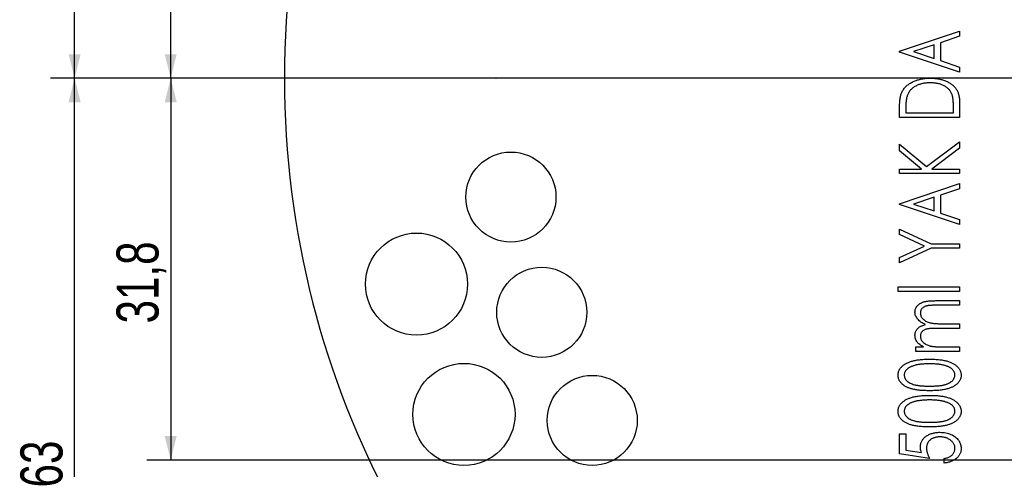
# Model space of a CAD drawing. Header units: millimetres. Extents: x 8 to 3888, y -9869 to 412.
# Tile 20 of 23: x 397 to 479, y 169 to 207. Entities that reach past the tile are written whole.
import ezdxf

# ---------------------------------------------------------------- set-up
doc = ezdxf.new("R2010")
doc.units = ezdxf.units.MM
doc.header["$PDSIZE"] = -1
doc.linetypes.add('CENTERX2', pattern=[20.32, 12.7, -2.54, 2.54, -2.54])
doc.layers.add('CENTERLINE', color=4, linetype='CENTERX2')
doc.layers.add('DIMENSIONS', color=2, linetype='Continuous')
doc.layers.add('OUTLINE', color=7, linetype='Continuous', lineweight=25)
doc.styles.add('SLDTEXTSTYLE0', font='TXT', dxfattribs={"width": 0.75})
doc.dimstyles.new('SLDDIMSTYLE1', dxfattribs={"dimtxt": 3.5, "dimasz": 2, "dimexe": 0, "dimexo": 0.0625, "dimgap": 0.875, "dimtad": 1, "dimrnd": 1e-09, "dimzin": 12, "dimdsep": 46, "dimtxsty": 'SLDTEXTSTYLE0', "dimsah": 1, "dimcen": 0.09, "dimadec": 0, "dimazin": 3, "dimtfac": 1, "dimtofl": 0, "dimtmove": 0, "dimatfit": 3, "dimfxl": 0, "dimfrac": 2, "dimtolj": 1, "dimtzin": 12, "dimarcsym": 0})
doc.dimstyles.new('SLDDIMSTYLE6', dxfattribs={"dimtxt": 3.5, "dimasz": 2, "dimexe": 0, "dimexo": 0.0625, "dimgap": 0.875, "dimtad": 1, "dimdec": 1, "dimrnd": 1e-09, "dimzin": 12, "dimdsep": 46, "dimtxsty": 'SLDTEXTSTYLE0', "dimsah": 1, "dimcen": 0.09, "dimadec": 0, "dimazin": 3, "dimtfac": 1, "dimtdec": 1, "dimtofl": 0, "dimtmove": 0, "dimatfit": 3, "dimfxl": 0, "dimfrac": 2, "dimtolj": 1, "dimtzin": 12, "dimarcsym": 0})

# ---------------------------------------------------------------- blocks, each defined once
blk = doc.blocks.new('_D_28')
at = {"layer": 'DIMENSIONS'}
for p, q in [((493.002, 201.757), (399.538, 201.757)), ((401.538, 138.757), (401.538, 201.757)), ((452.804, 138.757), (399.538, 138.757))]:
    blk.add_line(p, q, dxfattribs=at)
for points in [[(401.538, 201.757), (401.038, 199.757), (402.038, 199.757)], [(401.538, 138.757), (402.038, 140.757), (401.038, 140.757)]]:
    blk.add_solid(points, dxfattribs=at)
at = {"layer": 'DIMENSIONS', "insert": (397.026, 167.676), "char_height": 3.5, "attachment_point": 1, "rotation": 90, "style": 'SLDTEXTSTYLE0'}
blk.add_mtext('63', dxfattribs=at)
blk = doc.blocks.new('_D_29')
at = {"layer": 'DIMENSIONS'}
for p, q in [((485.502, 233.557), (407.538, 233.557)), ((409.538, 201.757), (409.538, 233.557)), ((493.002, 201.757), (407.538, 201.757))]:
    blk.add_line(p, q, dxfattribs=at)
for points in [[(409.538, 233.557), (409.038, 231.557), (410.038, 231.557)], [(409.538, 201.757), (410.038, 203.757), (409.038, 203.757)]]:
    blk.add_solid(points, dxfattribs=at)
at = {"layer": 'DIMENSIONS', "insert": (405.026, 213.174), "char_height": 3.5, "attachment_point": 1, "rotation": 90, "style": 'SLDTEXTSTYLE0'}
blk.add_mtext('31,8', dxfattribs=at)
blk = doc.blocks.new('_D_30')
at = {"layer": 'DIMENSIONS'}
for p, q in [((452.804, 264.757), (399.538, 264.757)), ((401.538, 201.757), (401.538, 264.757)), ((493.002, 201.757), (399.538, 201.757))]:
    blk.add_line(p, q, dxfattribs=at)
for points in [[(401.538, 264.757), (401.038, 262.757), (402.038, 262.757)], [(401.538, 201.757), (402.038, 203.757), (401.038, 203.757)]]:
    blk.add_solid(points, dxfattribs=at)
at = {"layer": 'DIMENSIONS', "insert": (397.026, 230.676), "char_height": 3.5, "attachment_point": 1, "rotation": 90, "style": 'SLDTEXTSTYLE0'}
blk.add_mtext('63', dxfattribs=at)
blk = doc.blocks.new('_D_31')
at = {"layer": 'DIMENSIONS'}
for p, q in [((414.764, 201.757), (407.538, 201.757)), ((409.538, 201.757), (409.538, 169.957)), ((485.502, 169.957), (407.538, 169.957))]:
    blk.add_line(p, q, dxfattribs=at)
for points in [[(409.538, 201.757), (409.038, 199.757), (410.038, 199.757)], [(409.538, 169.957), (410.038, 171.957), (409.038, 171.957)]]:
    blk.add_solid(points, dxfattribs=at)
at = {"layer": 'DIMENSIONS', "insert": (405.026, 181.331), "char_height": 3.5, "attachment_point": 1, "rotation": 90, "style": 'SLDTEXTSTYLE0'}
blk.add_mtext('31,8', dxfattribs=at)
blk = doc.blocks.new('SW_CENTERMARKSYMBOL_2')
at = {"layer": 'CENTERLINE', "color": 0}
blk.add_line((-5, 0), (-78.238, 0), dxfattribs=at)

msp = doc.modelspace()

# ---------------------------------------------------------------- linework, layer by layer
at = {"color": 7, "linetype": 'Continuous', "lineweight": 0}
msp.add_point((436.63936, 201.75653), dxfattribs=at)
at = {"layer": 'OUTLINE'}
for p, q in [((470.23193, 204.00012), (475.23194, 205.66679)), ((475.23194, 205.24812), (473.62937, 204.71427)), ((475.23194, 205.66679), (475.23194, 205.24812)), ((473.11655, 204.54299), (471.39179, 203.96807)), ((473.11655, 203.39315), (473.11655, 204.54299)), ((473.62937, 204.71427), (473.62937, 203.22188)), ((470.23193, 203.93602), (470.23193, 204.00012)), ((475.23194, 202.26935), (470.23193, 203.93602)), ((471.39179, 203.96807), (473.11655, 203.39315)), ((473.62937, 203.22188), (475.23194, 202.68802)), ((475.23194, 202.68802), (475.23194, 202.26935)), ((470.23193, 198.4873), (470.23193, 199.29159)), ((474.71911, 198.87192), (474.71911, 199.31963)), ((475.23194, 199.72228), (475.23194, 198.4873)), ((475.23194, 198.4873), (470.23193, 198.4873)), ((470.74476, 199.14636), (470.74476, 198.87192)), ((470.74476, 198.87192), (474.71911, 198.87192)), ((470.23193, 196.27576), (472.47552, 194.39976)), ((470.23193, 195.71086), (470.23193, 196.27576)), ((472.47552, 194.39976), (475.23194, 196.46807)), ((475.23194, 196.46807), (475.23194, 195.93422)), ((472.04784, 194.19243), (470.23193, 195.71086)), ((475.23194, 195.93422), (472.91122, 194.19243)), ((470.23193, 194.19243), (472.04784, 194.19243)), ((470.23193, 193.80782), (470.23193, 194.19243)), ((475.23194, 193.80782), (470.23193, 193.80782)), ((472.91122, 194.19243), (475.23194, 194.19243)), ((475.23194, 194.19243), (475.23194, 193.80782)), ((470.23193, 191.30782), (475.23194, 192.97448)), ((475.23194, 192.97448), (475.23194, 192.55581)), ((475.23194, 192.55581), (473.62937, 192.02196)), ((473.62937, 192.02196), (473.62937, 190.52957)), ((470.23193, 191.24371), (470.23193, 191.30782)), ((475.23194, 189.57705), (470.23193, 191.24371)), ((473.11655, 191.85068), (471.39179, 191.27576)), ((471.39179, 191.27576), (473.11655, 190.70084)), ((473.11655, 190.70084), (473.11655, 191.85068)), ((473.62937, 190.52957), (475.23194, 189.99572)), ((475.23194, 189.99572), (475.23194, 189.57705)), ((470.23193, 189.19243), (472.85513, 187.97448)), ((470.23193, 188.74371), (470.23193, 189.19243)), ((472.30325, 187.78217), (470.23193, 188.74371)), ((470.23193, 186.82064), (472.30325, 187.78217)), ((472.85513, 187.97448), (475.23194, 187.97448)), ((475.23194, 187.97448), (475.23194, 187.58987)), ((472.85513, 187.58987), (470.23193, 186.37192)), ((475.23194, 187.58987), (472.85513, 187.58987)), ((470.23193, 186.37192), (470.23193, 186.82064)), ((470.10373, 184.38474), (475.23194, 184.38474)), ((470.10373, 184.00012), (470.10373, 184.38474)), ((475.23194, 184.00012), (470.10373, 184.00012)), ((475.23194, 184.38474), (475.23194, 184.00012)), ((475.23194, 182.84628), (473.25076, 182.84628)), ((473.25277, 183.23089), (475.23194, 183.23089)), ((475.23194, 183.23089), (475.23194, 182.84628)), ((473.81066, 181.30782), (475.23194, 181.30782)), ((475.23194, 181.30782), (475.23194, 180.9232)), ((475.23194, 180.9232), (473.37396, 180.9232)), ((471.57809, 179.38474), (472.21311, 179.38474)), ((471.57809, 179.00012), (471.57809, 179.38474)), ((475.23194, 179.00012), (471.57809, 179.00012)), ((473.69447, 179.38474), (475.23194, 179.38474)), ((475.23194, 179.38474), (475.23194, 179.00012)), ((470.23193, 172.14115), (470.74476, 172.14115)), ((470.23193, 170.47448), (470.23193, 172.14115)), ((470.74476, 172.14115), (470.74476, 170.78598)), ((470.74476, 170.78598), (472.06387, 170.58366)), ((472.73194, 170.08987), (470.23193, 170.47448)), ((473.94988, 169.70525), (473.94988, 170.08987))]:
    msp.add_line(p, q, dxfattribs=at)
for centre, radius in [((437.86841, 191.85859), 3.75), ((430.00986, 184.60977), 4.25), ((440.43997, 182.26139), 3.75), ((433.95956, 173.75807), 4.25), ((444.639, 173.25653), 3.75)]:
    msp.add_circle(centre, radius, dxfattribs=at)
msp.add_arc((494.00245, 201.75653), 75, 122.8598804, 237.1401196, dxfattribs=at)
for points, knots in [([(470.41222, 200.55561), (470.43442, 200.6018), (470.47877, 200.69411), (470.56034, 200.82432), (470.65437, 200.94633), (470.75999, 201.06055), (470.87636, 201.16794), (471.00435, 201.26794), (471.14493, 201.35847), (471.29609, 201.44177), (471.45719, 201.51497), (471.6256, 201.58106), (471.80248, 201.63409), (471.98605, 201.68013), (472.17801, 201.71325), (472.37716, 201.73846), (472.58379, 201.75374), (472.7239, 201.75559), (472.79504, 201.75653)], [0, 0, 0, 0, 0.05446613, 0.10885235, 0.16303999, 0.21807146, 0.27410639, 0.3312828, 0.3905712, 0.45175277, 0.51466856, 0.57862971, 0.64399755, 0.7109113, 0.77979605, 0.85101064, 0.92434898, 1, 1, 1, 1]), ([(472.79504, 201.75653), (472.85683, 201.75582), (472.97852, 201.75442), (473.15792, 201.74162), (473.33192, 201.72351), (473.49989, 201.69485), (473.66283, 201.66014), (473.82004, 201.61711), (473.97163, 201.56615), (474.11643, 201.50681), (474.2541, 201.44244), (474.38279, 201.37203), (474.50238, 201.29699), (474.61256, 201.2167), (474.71399, 201.13281), (474.80617, 201.04412), (474.88803, 200.9501), (474.96145, 200.85051), (475.02607, 200.74385), (475.08133, 200.6273), (475.12843, 200.50102), (475.16579, 200.36442), (475.19637, 200.21833), (475.21646, 200.06193), (475.23012, 199.89547), (475.23132, 199.78107), (475.23193, 199.72228)], [0, 0, 0, 0, 0.05129153, 0.10101931, 0.14926095, 0.19647066, 0.24241096, 0.28753198, 0.33171001, 0.3751019, 0.41738446, 0.45782333, 0.49681317, 0.53451464, 0.57092752, 0.60601655, 0.64059275, 0.67430029, 0.70862223, 0.74395674, 0.78123294, 0.82037421, 0.86141751, 0.90504867, 0.95120254, 1, 1, 1, 1]), ([(472.79403, 201.37192), (472.73558, 201.37128), (472.62085, 201.37003), (472.45239, 201.35632), (472.29043, 201.33588), (472.135, 201.3055), (471.98574, 201.26772), (471.84273, 201.2216), (471.7063, 201.16675), (471.57747, 201.10239), (471.45612, 201.0319), (471.34476, 200.95353), (471.24287, 200.86888), (471.15014, 200.77813), (471.06918, 200.6789), (470.99615, 200.57486), (470.93472, 200.46269), (470.90166, 200.38398), (470.88498, 200.34427)], [0, 0, 0, 0, 0.07599147, 0.14914226, 0.2196282, 0.28816613, 0.35492101, 0.4197204, 0.48340649, 0.5459218, 0.6068261, 0.66572149, 0.72275052, 0.77892718, 0.83412237, 0.88903514, 0.94401994, 1, 1, 1, 1]), ([(474.59191, 200.43442), (474.57583, 200.47011), (474.54388, 200.54101), (474.48506, 200.64211), (474.41713, 200.73684), (474.34007, 200.82605), (474.2539, 200.9092), (474.15804, 200.98592), (474.05494, 201.05917), (473.94136, 201.12295), (473.82173, 201.183), (473.69354, 201.23235), (473.55959, 201.27577), (473.41886, 201.31022), (473.27229, 201.33911), (473.11856, 201.35706), (472.95851, 201.36982), (472.84948, 201.37121), (472.79403, 201.37192)], [0, 0, 0, 0, 0.05455442, 0.10836505, 0.16274643, 0.21687022, 0.27250418, 0.32942596, 0.38792277, 0.44860306, 0.5108468, 0.57437911, 0.63988604, 0.70705867, 0.77625705, 0.84802234, 0.9227081, 1, 1, 1, 1]), ([(470.23193, 199.29159), (470.23256, 199.36171), (470.23377, 199.49699), (470.24156, 199.69242), (470.25516, 199.8729), (470.27543, 200.03857), (470.2995, 200.18959), (470.33076, 200.32569), (470.36656, 200.44699), (470.39758, 200.52078), (470.41222, 200.55561)], [0, 0, 0, 0, 0.163679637, 0.315780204, 0.456486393, 0.58601992, 0.70530335, 0.813253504, 0.911864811, 1, 1, 1, 1]), ([(470.88498, 200.34427), (470.87338, 200.31173), (470.84871, 200.24255), (470.82213, 200.12889), (470.7979, 200.00094), (470.77823, 199.85853), (470.76353, 199.70111), (470.75286, 199.52942), (470.7455, 199.34273), (470.74501, 199.21347), (470.74476, 199.14636)], [0, 0, 0, 0, 0.08548316, 0.18172158, 0.28856653, 0.40793053, 0.53748542, 0.67996267, 0.83383164, 1, 1, 1, 1]), ([(474.71911, 199.31963), (474.71876, 199.38408), (474.71809, 199.50765), (474.71208, 199.68533), (474.70229, 199.84767), (474.68863, 199.99505), (474.67058, 200.12699), (474.65022, 200.24391), (474.62513, 200.34534), (474.60243, 200.4062), (474.59191, 200.43442)], [0, 0, 0, 0, 0.17146961, 0.32880599, 0.47300006, 0.60418518, 0.72253871, 0.82726774, 0.91992108, 1, 1, 1, 1]), ([(471.51399, 182.27637), (471.5163, 182.32366), (471.52088, 182.41691), (471.55708, 182.55227), (471.61744, 182.67867), (471.70126, 182.7949), (471.8063, 182.89948), (471.93117, 182.99018), (472.07455, 183.06617), (472.20777, 183.1168), (472.32629, 183.14948), (472.42765, 183.17119), (472.53956, 183.19028), (472.66196, 183.2047), (472.79452, 183.21708), (472.93786, 183.22449), (473.09181, 183.22964), (473.19801, 183.23047), (473.25277, 183.23089)], [0, 0, 0, 0, 0.06380254, 0.12580993, 0.1877238, 0.25203411, 0.31834732, 0.38706476, 0.45968149, 0.53688572, 0.57900049, 0.62560619, 0.67682514, 0.73224553, 0.79200585, 0.85658113, 0.92605176, 1, 1, 1, 1]), ([(473.25077, 182.84628), (473.20402, 182.8461), (473.1142, 182.84576), (472.9853, 182.84279), (472.86775, 182.83785), (472.76152, 182.83112), (472.66674, 182.82182), (472.58302, 182.81261), (472.51112, 182.79969), (472.4314, 182.78006), (472.3441, 182.74798), (472.24975, 182.69893), (472.16666, 182.63783), (472.09399, 182.56718), (472.0357, 182.48575), (471.99285, 182.39645), (471.96672, 182.2992), (471.96407, 182.23179), (471.9627, 182.19724)], [0, 0, 0, 0, 0.08622714, 0.16569875, 0.23782394, 0.30325074, 0.3620225, 0.41351125, 0.45857253, 0.49666338, 0.564858, 0.62959999, 0.69217902, 0.75445729, 0.81581514, 0.87587019, 0.93637202, 1, 1, 1, 1]), ([(472.3964, 181.24171), (472.32788, 181.2723), (472.19625, 181.33107), (472.01781, 181.43943), (471.86337, 181.55691), (471.73747, 181.68789), (471.63834, 181.82627), (471.56617, 181.97095), (471.52217, 182.1219), (471.51671, 182.22501), (471.51399, 182.27637)], [0, 0, 0, 0, 0.15592201, 0.29953532, 0.43314859, 0.55837418, 0.67589955, 0.78582789, 0.89331915, 1, 1, 1, 1]), ([(471.9627, 182.19724), (471.96536, 182.15458), (471.97068, 182.06933), (472.00931, 181.94459), (472.07424, 181.82722), (472.16191, 181.71724), (472.27018, 181.61761), (472.39652, 181.53068), (472.54033, 181.4602), (472.67224, 181.41203), (472.79105, 181.382), (472.89544, 181.36235), (473.01409, 181.34547), (473.14642, 181.33186), (473.29271, 181.32092), (473.45267, 181.31278), (473.62702, 181.30944), (473.74789, 181.30837), (473.81066, 181.30782)], [0, 0, 0, 0, 0.05617843, 0.11227925, 0.17036757, 0.23208297, 0.29685265, 0.36362006, 0.43348283, 0.50739689, 0.54827424, 0.59487805, 0.6473401, 0.70619016, 0.77018082, 0.84067684, 0.91726584, 1, 1, 1, 1]), ([(471.51399, 180.35028), (471.51551, 180.38408), (471.51855, 180.45153), (471.53772, 180.55149), (471.57139, 180.64828), (471.61733, 180.74107), (471.67452, 180.8276), (471.73981, 180.90771), (471.81457, 180.97876), (471.89833, 181.0439), (471.99756, 181.1009), (472.11404, 181.15144), (472.24797, 181.20174), (472.34504, 181.22788), (472.3964, 181.24171)], [0, 0, 0, 0, 0.07450907, 0.1486976, 0.22340631, 0.29976425, 0.37630993, 0.45159998, 0.52707324, 0.6031754, 0.68496834, 0.77852353, 0.88283623, 1, 1, 1, 1]), ([(473.37396, 180.9232), (473.32154, 180.92303), (473.2207, 180.92269), (473.07612, 180.91966), (472.94453, 180.91498), (472.82639, 180.90747), (472.72133, 180.90067), (472.62966, 180.88871), (472.55075, 180.87813), (472.46471, 180.85778), (472.37038, 180.82743), (472.2693, 180.778), (472.17967, 180.71722), (472.10233, 180.64542), (472.03968, 180.56333), (471.99477, 180.4726), (471.96775, 180.37419), (471.96441, 180.30605), (471.9627, 180.27116)], [0, 0, 0, 0, 0.09012355, 0.1733748, 0.248626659, 0.316480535, 0.376927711, 0.429544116, 0.475412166, 0.513704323, 0.58141236, 0.645335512, 0.706473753, 0.766986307, 0.825996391, 0.882986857, 0.940078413, 1, 1, 1, 1]), ([(471.69928, 179.77336), (471.67085, 179.81903), (471.61531, 179.90824), (471.55677, 180.05251), (471.52142, 180.20034), (471.51646, 180.30035), (471.51399, 180.35028)], [0, 0, 0, 0, 0.2621644, 0.51212255, 0.7564069, 1, 1, 1, 1]), ([(472.2131, 179.38474), (472.15783, 179.4156), (472.05304, 179.4741), (471.912, 179.57049), (471.79372, 179.6679), (471.72957, 179.73954), (471.69928, 179.77336)], [0, 0, 0, 0, 0.292949, 0.55533137, 0.79004995, 1, 1, 1, 1]), ([(471.9627, 180.27116), (471.96488, 180.23012), (471.96923, 180.148), (472.00946, 180.02822), (472.07114, 179.91291), (472.15746, 179.80414), (472.26293, 179.70354), (472.38719, 179.6159), (472.52859, 179.54408), (472.65811, 179.49423), (472.77418, 179.46356), (472.87312, 179.44069), (472.98384, 179.42516), (473.10457, 179.40927), (473.23667, 179.39938), (473.37916, 179.38931), (473.53321, 179.38648), (473.63939, 179.38533), (473.69447, 179.38474)], [0, 0, 0, 0, 0.05696807, 0.11399296, 0.17407713, 0.23831125, 0.30635103, 0.37636338, 0.44910923, 0.52661535, 0.56900332, 0.61613175, 0.66785657, 0.72451675, 0.78560784, 0.85219268, 0.92331742, 1, 1, 1, 1]), ([(470.10373, 177.02396), (470.10429, 177.05475), (470.10541, 177.11631), (470.12094, 177.20688), (470.14066, 177.29603), (470.17332, 177.38153), (470.21132, 177.46629), (470.26176, 177.54683), (470.31755, 177.62725), (470.38416, 177.70355), (470.45814, 177.77867), (470.54271, 177.84758), (470.63397, 177.91517), (470.73627, 177.97483), (470.84505, 178.03531), (470.96432, 178.08803), (471.09136, 178.13888), (471.22773, 178.18484), (471.37511, 178.22611), (471.53389, 178.26196), (471.70479, 178.29155), (471.88714, 178.31682), (472.082, 178.33527), (472.28872, 178.34944), (472.50752, 178.35719), (472.65714, 178.35845), (472.73394, 178.3591)], [0, 0, 0, 0, 0.02833129, 0.056657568, 0.084491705, 0.112327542, 0.140820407, 0.169945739, 0.199737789, 0.230938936, 0.263135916, 0.296776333, 0.331361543, 0.367662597, 0.405794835, 0.445999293, 0.487704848, 0.531874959, 0.578530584, 0.628686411, 0.681796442, 0.738316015, 0.798287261, 0.862117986, 0.929232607, 1, 1, 1, 1]), ([(472.73193, 177.97448), (472.67183, 177.9741), (472.55427, 177.97336), (472.38226, 177.96743), (472.21868, 177.957), (472.0632, 177.94494), (471.91639, 177.92618), (471.77748, 177.90609), (471.64741, 177.87939), (471.52491, 177.85089), (471.41094, 177.81798), (471.30535, 177.78129), (471.20675, 177.74411), (471.11666, 177.70173), (471.03407, 177.65699), (470.96003, 177.60829), (470.89194, 177.55915), (470.81685, 177.4878), (470.73814, 177.39649), (470.66799, 177.28011), (470.62531, 177.15905), (470.61945, 177.07669), (470.61655, 177.03598)], [0, 0, 0, 0, 0.07137101, 0.13960725, 0.20435519, 0.26602553, 0.32474358, 0.38008786, 0.43265115, 0.48236964, 0.52942412, 0.57343352, 0.61510745, 0.65448503, 0.69157033, 0.72654168, 0.7596876, 0.79110732, 0.84933608, 0.90230602, 0.95170573, 1, 1, 1, 1]), ([(473.98895, 177.83426), (473.94431, 177.84571), (473.85349, 177.869), (473.7126, 177.89647), (473.56562, 177.9204), (473.41202, 177.94073), (473.2516, 177.95532), (473.08428, 177.96623), (472.91029, 177.97365), (472.79204, 177.9742), (472.73193, 177.97448)], [0, 0, 0, 0, 0.10898699, 0.22174018, 0.33936904, 0.46122724, 0.58813971, 0.7203121, 0.85783802, 1, 1, 1, 1]), ([(472.73394, 178.3591), (472.8104, 178.35849), (472.9597, 178.35731), (473.17743, 178.34898), (473.38334, 178.33706), (473.57656, 178.31603), (473.75851, 178.29295), (473.92821, 178.26278), (474.08619, 178.22824), (474.23219, 178.18693), (474.36748, 178.14031), (474.49466, 178.09174), (474.61277, 178.03729), (474.72294, 177.97994), (474.82375, 177.91724), (474.91619, 177.85111), (475.00064, 177.78124), (475.07612, 177.70662), (475.1428, 177.62924), (475.20067, 177.54908), (475.2499, 177.46712), (475.29019, 177.38262), (475.3216, 177.29609), (475.34333, 177.20706), (475.35835, 177.11628), (475.35954, 177.05474), (475.36014, 177.02396)], [0, 0, 0, 0, 0.07055492, 0.13776019, 0.20104215, 0.26081876, 0.31706815, 0.37024991, 0.41980479, 0.4662269, 0.51016494, 0.55181418, 0.5917926, 0.63010289, 0.666351, 0.70123278, 0.73491863, 0.76737767, 0.79905537, 0.82906687, 0.85849557, 0.88715801, 0.91532107, 0.94326591, 0.97163045, 1, 1, 1, 1]), ([(474.84732, 177.03598), (474.84487, 177.07737), (474.83993, 177.16077), (474.79715, 177.28241), (474.72775, 177.39842), (474.65021, 177.48904), (474.57616, 177.55814), (474.5122, 177.60784), (474.44109, 177.65335), (474.36376, 177.69636), (474.2802, 177.73712), (474.18903, 177.77225), (474.09159, 177.80581), (474.02378, 177.8246), (473.98895, 177.83426)], [0, 0, 0, 0, 0.09831501, 0.1981067, 0.3032146, 0.41883369, 0.48070184, 0.54414316, 0.6113894, 0.68149238, 0.75472942, 0.83251825, 0.91396163, 1, 1, 1, 1]), ([(472.73394, 175.73089), (472.65381, 175.73163), (472.49819, 175.73306), (472.27138, 175.7395), (472.05863, 175.75262), (471.85986, 175.77037), (471.67544, 175.79335), (471.5048, 175.82067), (471.34859, 175.8551), (471.20498, 175.89285), (471.07291, 175.93664), (470.94972, 175.98331), (470.83455, 176.03459), (470.72807, 176.09051), (470.62888, 176.14959), (470.5383, 176.21375), (470.45659, 176.28313), (470.38153, 176.35482), (470.31737, 176.43145), (470.25885, 176.50816), (470.21219, 176.58916), (470.17252, 176.67171), (470.14154, 176.75656), (470.11918, 176.84373), (470.1058, 176.93306), (470.10442, 176.99353), (470.10373, 177.02396)], [0, 0, 0, 0, 0.07424392, 0.14418502, 0.21019395, 0.27169297, 0.32905179, 0.38234563, 0.4317332, 0.477203, 0.5198518, 0.56058188, 0.59921291, 0.63656965, 0.6719533, 0.70611382, 0.73926364, 0.77120066, 0.80213476, 0.83176872, 0.8604694, 0.88855677, 0.91654346, 0.94400209, 0.9718242, 1, 1, 1, 1]), ([(470.61655, 177.03598), (470.61941, 176.9946), (470.62518, 176.91125), (470.668, 176.7889), (470.73766, 176.67184), (470.83423, 176.56006), (470.95734, 176.45722), (471.10624, 176.36554), (471.2816, 176.28929), (471.44522, 176.23715), (471.59173, 176.2016), (471.71727, 176.17929), (471.8555, 176.15898), (472.00661, 176.14368), (472.16987, 176.1304), (472.3459, 176.12159), (472.53459, 176.11685), (472.66482, 176.11596), (472.73193, 176.11551)], [0, 0, 0, 0, 0.04906095, 0.0988149, 0.15210357, 0.21000562, 0.27328267, 0.34179972, 0.41684592, 0.49969, 0.54534836, 0.5957188, 0.65098104, 0.71115895, 0.7759627, 0.84540871, 0.92033762, 1, 1, 1, 1]), ([(472.73193, 176.11551), (472.79871, 176.11598), (472.92827, 176.11689), (473.11631, 176.12145), (473.29192, 176.13095), (473.45508, 176.14178), (473.60519, 176.15976), (473.74301, 176.17798), (473.86812, 176.20066), (473.9816, 176.2282), (474.08549, 176.25843), (474.18234, 176.29126), (474.27237, 176.32865), (474.35686, 176.36807), (474.43409, 176.41267), (474.50535, 176.45938), (474.57018, 176.50979), (474.64551, 176.58026), (474.7245, 176.6721), (474.79511, 176.78952), (474.83867, 176.91147), (474.84447, 176.99492), (474.84732, 177.03598)], [0, 0, 0, 0, 0.07926693, 0.15380047, 0.22324723, 0.28802138, 0.34784917, 0.40266397, 0.45303495, 0.49869379, 0.54121046, 0.58144178, 0.6200067, 0.65687889, 0.69202601, 0.72577101, 0.75795802, 0.78936457, 0.84812752, 0.90107524, 0.95133228, 1, 1, 1, 1]), ([(475.36014, 177.02396), (475.35947, 176.99353), (475.35815, 176.93338), (475.34445, 176.84411), (475.3225, 176.75729), (475.29228, 176.67279), (475.25382, 176.59037), (475.20567, 176.51083), (475.14902, 176.43341), (475.08493, 176.35789), (475.01167, 176.28607), (474.93014, 176.21752), (474.83954, 176.1535), (474.74057, 176.09338), (474.63253, 176.03886), (474.51747, 175.98593), (474.39272, 175.93996), (474.25995, 175.89478), (474.11542, 175.85588), (473.95836, 175.82178), (473.78735, 175.79463), (473.6031, 175.76999), (473.40488, 175.75282), (473.19317, 175.73942), (472.96802, 175.73309), (472.8134, 175.73164), (472.73394, 175.73089)], [0, 0, 0, 0, 0.02821489, 0.05576913, 0.08356604, 0.11119505, 0.138909, 0.16780763, 0.19729946, 0.22783976, 0.2595998, 0.29235919, 0.3265671, 0.36242513, 0.39969107, 0.43878525, 0.47986133, 0.52296065, 0.56887335, 0.61863213, 0.6719999, 0.72947754, 0.79106187, 0.85654403, 0.92627254, 1, 1, 1, 1]), ([(470.10373, 174.01114), (470.10429, 174.04193), (470.10541, 174.10349), (470.12094, 174.19406), (470.14066, 174.28321), (470.17332, 174.36871), (470.21132, 174.45347), (470.26176, 174.53401), (470.31755, 174.61443), (470.38416, 174.69072), (470.45814, 174.76584), (470.54271, 174.83476), (470.63397, 174.90235), (470.73627, 174.96201), (470.84505, 175.02249), (470.96432, 175.07521), (471.09136, 175.12606), (471.22773, 175.17202), (471.37511, 175.21329), (471.53389, 175.24914), (471.70479, 175.27873), (471.88714, 175.304), (472.082, 175.32245), (472.28872, 175.33662), (472.50752, 175.34437), (472.65714, 175.34563), (472.73394, 175.34628)], [0, 0, 0, 0, 0.02833129, 0.056657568, 0.084491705, 0.112327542, 0.140820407, 0.169945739, 0.199737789, 0.230938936, 0.263135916, 0.296776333, 0.331361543, 0.367662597, 0.405794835, 0.445999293, 0.487704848, 0.531874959, 0.578530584, 0.628686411, 0.681796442, 0.738316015, 0.798287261, 0.862117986, 0.929232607, 1, 1, 1, 1]), ([(472.73193, 174.96166), (472.67183, 174.96128), (472.55427, 174.96054), (472.38226, 174.95461), (472.21868, 174.94418), (472.0632, 174.93212), (471.91639, 174.91336), (471.77748, 174.89327), (471.64741, 174.86657), (471.52491, 174.83806), (471.41094, 174.80516), (471.30535, 174.76847), (471.20675, 174.73129), (471.11666, 174.68891), (471.03407, 174.64417), (470.96003, 174.59547), (470.89194, 174.54633), (470.81685, 174.47498), (470.73814, 174.38367), (470.66799, 174.26729), (470.62531, 174.14623), (470.61945, 174.06387), (470.61655, 174.02316)], [0, 0, 0, 0, 0.07137101, 0.13960725, 0.20435519, 0.26602553, 0.32474358, 0.38008786, 0.43265115, 0.48236964, 0.52942412, 0.57343352, 0.61510745, 0.65448503, 0.69157033, 0.72654168, 0.7596876, 0.79110732, 0.84933608, 0.90230602, 0.95170573, 1, 1, 1, 1]), ([(473.98895, 174.82144), (473.94431, 174.83289), (473.85349, 174.85618), (473.7126, 174.88365), (473.56562, 174.90758), (473.41202, 174.92791), (473.2516, 174.9425), (473.08428, 174.95341), (472.91029, 174.96083), (472.79204, 174.96138), (472.73193, 174.96166)], [0, 0, 0, 0, 0.10898699, 0.22174018, 0.33936904, 0.46122724, 0.58813971, 0.7203121, 0.85783802, 1, 1, 1, 1]), ([(472.73394, 175.34628), (472.8104, 175.34567), (472.9597, 175.34449), (473.17743, 175.33616), (473.38334, 175.32424), (473.57656, 175.30321), (473.75851, 175.28013), (473.92821, 175.24996), (474.08619, 175.21542), (474.23219, 175.17411), (474.36748, 175.12749), (474.49466, 175.07892), (474.61277, 175.02447), (474.72294, 174.96712), (474.82375, 174.90442), (474.91619, 174.83829), (475.00064, 174.76842), (475.07612, 174.6938), (475.1428, 174.61641), (475.20067, 174.53626), (475.2499, 174.4543), (475.29019, 174.3698), (475.3216, 174.28327), (475.34333, 174.19424), (475.35835, 174.10346), (475.35954, 174.04192), (475.36014, 174.01114)], [0, 0, 0, 0, 0.07055492, 0.13776019, 0.20104215, 0.26081876, 0.31706815, 0.37024991, 0.41980479, 0.4662269, 0.51016494, 0.55181418, 0.5917926, 0.63010289, 0.666351, 0.70123278, 0.73491863, 0.76737767, 0.79905537, 0.82906687, 0.85849557, 0.88715801, 0.91532107, 0.94326591, 0.97163045, 1, 1, 1, 1]), ([(474.84732, 174.02316), (474.84487, 174.06455), (474.83993, 174.14794), (474.79715, 174.26959), (474.72775, 174.3856), (474.65021, 174.47622), (474.57616, 174.54532), (474.5122, 174.59502), (474.44109, 174.64053), (474.36376, 174.68354), (474.2802, 174.7243), (474.18903, 174.75943), (474.09159, 174.79299), (474.02378, 174.81178), (473.98895, 174.82144)], [0, 0, 0, 0, 0.09831501, 0.1981067, 0.3032146, 0.41883369, 0.48070184, 0.54414316, 0.6113894, 0.68149238, 0.75472942, 0.83251825, 0.91396163, 1, 1, 1, 1]), ([(472.73394, 172.71807), (472.65381, 172.71881), (472.49819, 172.72024), (472.27138, 172.72668), (472.05863, 172.7398), (471.85986, 172.75755), (471.67544, 172.78052), (471.5048, 172.80784), (471.34859, 172.84228), (471.20498, 172.88002), (471.07291, 172.92382), (470.94972, 172.97049), (470.83455, 173.02177), (470.72807, 173.07769), (470.62888, 173.13677), (470.5383, 173.20093), (470.45659, 173.27031), (470.38153, 173.342), (470.31737, 173.41863), (470.25885, 173.49534), (470.21219, 173.57634), (470.17252, 173.65889), (470.14154, 173.74374), (470.11918, 173.83091), (470.1058, 173.92024), (470.10442, 173.98071), (470.10373, 174.01114)], [0, 0, 0, 0, 0.07424392, 0.14418502, 0.21019395, 0.27169297, 0.32905179, 0.38234563, 0.4317332, 0.477203, 0.5198518, 0.56058188, 0.59921291, 0.63656965, 0.6719533, 0.70611382, 0.73926364, 0.77120066, 0.80213476, 0.83176872, 0.8604694, 0.88855677, 0.91654346, 0.94400209, 0.9718242, 1, 1, 1, 1]), ([(470.61655, 174.02316), (470.61941, 173.98178), (470.62518, 173.89842), (470.668, 173.77608), (470.73766, 173.65902), (470.83423, 173.54724), (470.95734, 173.4444), (471.10624, 173.35272), (471.2816, 173.27647), (471.44522, 173.22433), (471.59173, 173.18878), (471.71727, 173.16647), (471.8555, 173.14616), (472.00661, 173.13086), (472.16987, 173.11758), (472.3459, 173.10877), (472.53459, 173.10403), (472.66482, 173.10314), (472.73193, 173.10269)], [0, 0, 0, 0, 0.04906095, 0.0988149, 0.15210357, 0.21000562, 0.27328267, 0.34179972, 0.41684592, 0.49969, 0.54534836, 0.5957188, 0.65098104, 0.71115895, 0.7759627, 0.84540871, 0.92033762, 1, 1, 1, 1]), ([(472.73193, 173.10269), (472.79871, 173.10316), (472.92827, 173.10407), (473.11631, 173.10862), (473.29192, 173.11813), (473.45508, 173.12896), (473.60519, 173.14694), (473.74301, 173.16516), (473.86812, 173.18784), (473.9816, 173.21538), (474.08549, 173.24561), (474.18234, 173.27844), (474.27237, 173.31583), (474.35686, 173.35525), (474.43409, 173.39985), (474.50535, 173.44656), (474.57018, 173.49697), (474.64551, 173.56744), (474.7245, 173.65928), (474.79511, 173.7767), (474.83867, 173.89865), (474.84447, 173.9821), (474.84732, 174.02316)], [0, 0, 0, 0, 0.07926693, 0.15380047, 0.22324723, 0.28802138, 0.34784917, 0.40266397, 0.45303495, 0.49869379, 0.54121046, 0.58144178, 0.6200067, 0.65687889, 0.69202601, 0.72577101, 0.75795802, 0.78936457, 0.84812752, 0.90107524, 0.95133228, 1, 1, 1, 1]), ([(475.36014, 174.01114), (475.35947, 173.98071), (475.35815, 173.92056), (475.34445, 173.83129), (475.3225, 173.74447), (475.29228, 173.65997), (475.25382, 173.57755), (475.20567, 173.49801), (475.14902, 173.42059), (475.08493, 173.34507), (475.01167, 173.27325), (474.93014, 173.2047), (474.83954, 173.14068), (474.74057, 173.08056), (474.63253, 173.02604), (474.51747, 172.97311), (474.39272, 172.92714), (474.25995, 172.88196), (474.11542, 172.84306), (473.95836, 172.80896), (473.78735, 172.78181), (473.6031, 172.75716), (473.40488, 172.74), (473.19317, 172.7266), (472.96802, 172.72027), (472.8134, 172.71882), (472.73394, 172.71807)], [0, 0, 0, 0, 0.02821489, 0.05576913, 0.08356604, 0.11119505, 0.138909, 0.16780763, 0.19729946, 0.22783976, 0.2595998, 0.29235919, 0.3265671, 0.36242513, 0.39969107, 0.43878525, 0.47986133, 0.52296065, 0.56887335, 0.61863213, 0.6719999, 0.72947754, 0.79106187, 0.85654403, 0.92627254, 1, 1, 1, 1]), ([(471.9627, 171.04339), (471.96386, 171.08691), (471.96613, 171.17253), (471.98989, 171.29759), (472.02343, 171.41789), (472.07648, 171.53055), (472.1402, 171.63899), (472.22077, 171.74026), (472.31384, 171.83682), (472.42144, 171.92547), (472.53968, 172.00618), (472.66758, 172.07587), (472.80229, 172.13721), (472.94638, 172.18431), (473.09787, 172.22292), (473.25774, 172.2491), (473.4253, 172.26722), (473.53984, 172.26863), (473.59832, 172.26935)], [0, 0, 0, 0, 0.05721264, 0.11255677, 0.16706761, 0.22114984, 0.27594161, 0.33229205, 0.39103036, 0.4521928, 0.51545376, 0.57918162, 0.64370306, 0.70999173, 0.77841929, 0.84929381, 0.92306301, 1, 1, 1, 1]), ([(473.59832, 172.26935), (473.67925, 172.26743), (473.83852, 172.26365), (474.07155, 172.228), (474.29481, 172.17371), (474.50486, 172.09569), (474.69865, 171.99952), (474.87158, 171.88664), (475.01944, 171.7562), (475.12307, 171.63436), (475.19265, 171.53059), (475.23708, 171.44927), (475.27526, 171.36536), (475.30613, 171.27817), (475.33055, 171.18847), (475.3471, 171.0956), (475.35898, 170.99996), (475.35975, 170.93492), (475.36014, 170.90217)], [0, 0, 0, 0, 0.09749055, 0.19185345, 0.28350511, 0.37403577, 0.461324, 0.54380905, 0.62221426, 0.69816743, 0.73589371, 0.77263698, 0.80973992, 0.84690829, 0.88400469, 0.92165577, 0.9605426, 1, 1, 1, 1]), ([(473.57929, 171.88474), (473.53919, 171.88403), (473.46114, 171.88265), (473.34666, 171.87011), (473.23803, 171.85066), (473.13485, 171.8223), (473.03797, 171.78647), (472.94631, 171.74281), (472.86041, 171.69125), (472.7816, 171.63064), (472.70904, 171.56532), (472.6468, 171.49275), (472.59401, 171.41477), (472.55104, 171.33126), (472.51659, 171.24276), (472.49252, 171.14862), (472.47854, 171.04916), (472.47654, 170.981), (472.47552, 170.94624)], [0, 0, 0, 0, 0.073806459, 0.143659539, 0.211781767, 0.276801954, 0.340403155, 0.401717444, 0.463495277, 0.524475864, 0.584516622, 0.642924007, 0.700039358, 0.757500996, 0.815492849, 0.874534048, 0.935996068, 1, 1, 1, 1]), ([(474.84732, 170.9252), (474.84613, 170.95766), (474.84378, 171.0217), (474.8262, 171.11559), (474.79787, 171.20567), (474.75853, 171.29264), (474.70687, 171.37629), (474.64338, 171.45596), (474.56981, 171.53305), (474.48488, 171.60392), (474.39261, 171.67011), (474.29262, 171.72703), (474.18779, 171.7766), (474.07642, 171.81528), (473.96034, 171.84667), (473.83831, 171.86811), (473.71088, 171.88313), (473.62374, 171.8842), (473.57929, 171.88474)], [0, 0, 0, 0, 0.05521215, 0.10892199, 0.16192714, 0.21557385, 0.27091737, 0.3287672, 0.38863495, 0.45192014, 0.51670729, 0.58160643, 0.64743387, 0.71373763, 0.78195126, 0.85181975, 0.92440699, 1, 1, 1, 1]), ([(472.06387, 170.58366), (472.04851, 170.62484), (472.01887, 170.70428), (471.98689, 170.8225), (471.96622, 170.93482), (471.96385, 171.00792), (471.9627, 171.04339)], [0, 0, 0, 0, 0.27839438, 0.53708364, 0.77535987, 1, 1, 1, 1]), ([(472.47552, 170.94624), (472.47633, 170.91582), (472.47799, 170.85342), (472.49086, 170.7577), (472.51084, 170.65765), (472.53935, 170.55305), (472.57558, 170.44377), (472.61996, 170.32957), (472.67177, 170.21045), (472.71153, 170.13076), (472.73193, 170.08987)], [0, 0, 0, 0, 0.10118251, 0.20754925, 0.32083142, 0.44047073, 0.56798334, 0.7037221, 0.84797949, 1, 1, 1, 1]), ([(473.94988, 170.08987), (473.99747, 170.09806), (474.08843, 170.11371), (474.2167, 170.1493), (474.33124, 170.19142), (474.43261, 170.24358), (474.52219, 170.30397), (474.60305, 170.37309), (474.67369, 170.45217), (474.73477, 170.53931), (474.78444, 170.63134), (474.82179, 170.72693), (474.84311, 170.82543), (474.84592, 170.89205), (474.84732, 170.9252)], [0, 0, 0, 0, 0.10792963, 0.20629452, 0.29727126, 0.38042584, 0.46057249, 0.53840394, 0.61771493, 0.69705403, 0.77589614, 0.85105633, 0.92589314, 1, 1, 1, 1]), ([(475.36014, 170.90217), (475.35915, 170.86301), (475.35719, 170.78589), (475.33689, 170.67321), (475.30729, 170.56472), (475.26395, 170.46099), (475.20713, 170.3628), (475.13946, 170.26845), (475.0589, 170.17944), (474.96672, 170.09562), (474.86513, 170.01848), (474.75659, 169.94738), (474.63957, 169.88643), (474.5155, 169.83368), (474.38438, 169.78825), (474.24618, 169.7513), (474.10053, 169.7232), (474.00072, 169.71131), (473.94988, 169.70525)], [0, 0, 0, 0, 0.05772006, 0.11368933, 0.16843963, 0.22343103, 0.27904134, 0.33551361, 0.39447358, 0.45585211, 0.51911581, 0.58252515, 0.64709715, 0.71353679, 0.78131476, 0.85170688, 0.92446617, 1, 1, 1, 1])]:
    msp.add_open_spline(points, degree=3, knots=knots, dxfattribs=at)

# ---------------------------------------------------------------- block references
at = {"layer": 'CENTERLINE'}
msp.add_blockref('SW_CENTERMARKSYMBOL_2', (494.00245, 201.75653), dxfattribs=at)

# ---------------------------------------------------------------- dimensions: what is measured, and where the dimension line sits
at = {"layer": 'DIMENSIONS'}
for base, p1, p2, dimstyle, picture, middle in [((401.53785, 264.75653), (494.00245, 201.75653), (453.80445, 264.75653), 'SLDDIMSTYLE1', '_D_30', (401.53785, 233.25653)), ((409.53785, 233.55653), (494.00245, 201.75653), (486.50245, 233.55653), 'SLDDIMSTYLE6', '_D_29', (409.53785, 217.65653)), ((401.53785, 201.75653), (453.80445, 138.75653), (494.00245, 201.75653), 'SLDDIMSTYLE6', '_D_28', (401.53785, 170.25653)), ((409.53785, 169.95653), (415.76401, 201.75653), (486.50245, 169.95653), 'SLDDIMSTYLE1', '_D_31', (409.53785, 185.85653))]:
    dim = msp.add_linear_dim(base=base, p1=p1, p2=p2, angle=90, dimstyle=dimstyle, dxfattribs=at)
    dim.commit()
    dim.dimension.update_dxf_attribs({"geometry": picture, "text_midpoint": middle, "dimtype": 160})

doc.saveas('drawing.dxf')
